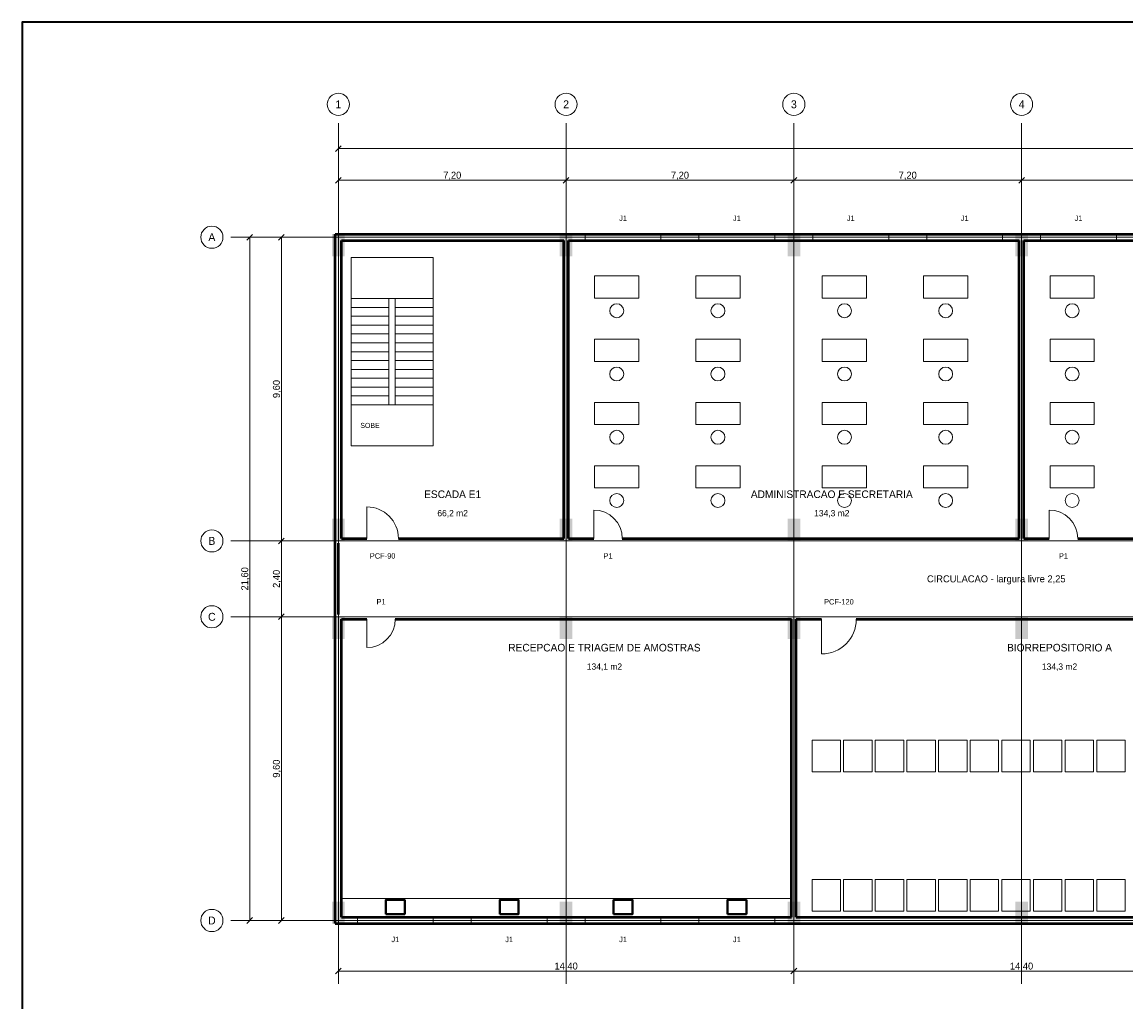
# Model space of a CAD drawing. Header units: metres. Extents: x -10 to 72.1, y -29 to 28.4.
# Tile 2 of 6: x -10 to 24.9, y -2.6 to 28.4. Entities that reach past the tile are written whole.
import ezdxf
from ezdxf.enums import TextEntityAlignment as Align

# ---------------------------------------------------------------- set-up
doc = ezdxf.new("R2010")
doc.units = ezdxf.units.M
for name, color, linetype, lineweight, true_color in [('COTA', 8, 'Continuous', 13, 0x6a6a6a), ('EIXO', 8, 'Continuous', 13, 0x6a6a6a), ('ESQUADRIA', 4, 'Continuous', 18, 0x007f9f), ('HID_AF', 5, 'Continuous', 40, 0x1d4ed8), ('MOBILIA', 9, 'Continuous', 13, 0xa8a8a8)]:
    doc.layers.add(name, color=color, linetype=linetype, lineweight=lineweight, true_color=true_color)
for name, color, linetype, lineweight in [('FOLHA', 7, 'Continuous', 35), ('PAREDE', 7, 'Continuous', 50), ('PILAR', 7, 'Continuous', 35), ('TEXTO', 7, 'Continuous', 18)]:
    doc.layers.add(name, color=color, linetype=linetype, lineweight=lineweight)

msp = doc.modelspace()

# ---------------------------------------------------------------- hatches: boundary and pattern name
at = {"layer": 'PILAR'}
for points in [[(-0.2, 21), (0.2, 21), (0.2, 21.7), (-0.2, 21.7)], [(7, 21), (7.4, 21), (7.4, 21.7), (7, 21.7)], [(14.2, 21), (14.6, 21), (14.6, 21.7), (14.2, 21.7)], [(21.4, 21), (21.8, 21), (21.8, 21.7), (21.4, 21.7)], [(-0.2, 12), (0.2, 12), (0.2, 12.7), (-0.2, 12.7)], [(7, 12), (7.4, 12), (7.4, 12.7), (7, 12.7)], [(14.2, 12), (14.6, 12), (14.6, 12.7), (14.2, 12.7)], [(21.4, 12), (21.8, 12), (21.8, 12.7), (21.4, 12.7)], [(-0.2, 8.9), (0.2, 8.9), (0.2, 9.6), (-0.2, 9.6)], [(7, 8.9), (7.4, 8.9), (7.4, 9.6), (7, 9.6)], [(14.2, 8.9), (14.6, 8.9), (14.6, 9.6), (14.2, 9.6)], [(21.4, 8.9), (21.8, 8.9), (21.8, 9.6), (21.4, 9.6)], [(-0.2, -0.1), (0.2, -0.1), (0.2, 0.6), (-0.2, 0.6)], [(7, -0.1), (7.4, -0.1), (7.4, 0.6), (7, 0.6)], [(14.2, -0.1), (14.6, -0.1), (14.6, 0.6), (14.2, 0.6)], [(21.4, -0.1), (21.8, -0.1), (21.8, 0.6), (21.4, 0.6)]]:
    msp.add_hatch(color=7, dxfattribs=at).paths.add_polyline_path(points)

# ---------------------------------------------------------------- linework, layer by layer
at = {"layer": 'COTA'}
for p, q in [((-0.09, 24.31), (0.09, 24.49)), ((0, 21.69), (0, 24.49)), ((0, 24.4), (57.6, 24.4)), ((-0.09, 23.31), (0.09, 23.49)), ((0, 21.69), (0, 23.49)), ((0, 23.4), (7.2, 23.4)), ((7.11, 23.31), (7.29, 23.49)), ((7.11, 23.31), (7.29, 23.49)), ((7.2, 21.69), (7.2, 23.49)), ((7.2, 21.69), (7.2, 23.49)), ((7.2, 23.4), (14.4, 23.4)), ((14.31, 23.31), (14.49, 23.49)), ((14.31, 23.31), (14.49, 23.49)), ((14.4, 21.69), (14.4, 23.49)), ((14.4, 21.69), (14.4, 23.49)), ((14.4, 23.4), (21.6, 23.4)), ((21.51, 23.31), (21.69, 23.49)), ((21.51, 23.31), (21.69, 23.49)), ((21.6, 21.69), (21.6, 23.49)), ((21.6, 21.69), (21.6, 23.49)), ((21.6, 23.4), (28.8, 23.4)), ((-2.89, 21.51), (-2.71, 21.69)), ((-1.89, 21.51), (-1.71, 21.69)), ((-0.09, 21.6), (-2.89, 21.6)), ((-2.8, 0), (-2.8, 21.6)), ((-0.09, 21.6), (-1.89, 21.6)), ((-1.8, 12), (-1.8, 21.6)), ((-1.89, 11.91), (-1.71, 12.09)), ((-1.89, 11.91), (-1.71, 12.09)), ((-0.09, 12), (-1.89, 12)), ((-0.09, 12), (-1.89, 12)), ((-1.8, 9.6), (-1.8, 12)), ((-1.89, 9.51), (-1.71, 9.69)), ((-1.89, 9.51), (-1.71, 9.69)), ((-0.09, 9.6), (-1.89, 9.6)), ((-0.09, 9.6), (-1.89, 9.6)), ((-1.8, 0), (-1.8, 9.6)), ((-2.89, -0.09), (-2.71, 0.09)), ((-0.09, 0), (-2.89, 0)), ((-1.89, -0.09), (-1.71, 0.09)), ((-0.09, 0), (-1.89, 0)), ((0, -0.09), (0, -1.69)), ((14.4, -0.09), (14.4, -1.69)), ((14.4, -0.09), (14.4, -1.69)), ((-0.09, -1.69), (0.09, -1.51)), ((0, -1.6), (14.4, -1.6)), ((14.31, -1.69), (14.49, -1.51)), ((14.31, -1.69), (14.49, -1.51)), ((14.4, -1.6), (28.8, -1.6))]:
    msp.add_line(p, q, dxfattribs=at)
at = {"layer": 'EIXO'}
for p, q in [((0, -2), (0, 25.2)), ((7.2, -2), (7.2, 25.2)), ((14.4, -2), (14.4, 25.2)), ((21.6, -2), (21.6, 25.2)), ((-3.4, 21.6), (59.1, 21.6)), ((-3.4, 12), (59.1, 12)), ((-3.4, 9.6), (59.1, 9.6)), ((-3.4, 0), (59.1, 0))]:
    msp.add_line(p, q, dxfattribs=at)
for centre in [(0, 25.8), (7.2, 25.8), (14.4, 25.8), (21.6, 25.8), (-4, 21.6), (-4, 12), (-4, 9.6), (-4, 0)]:
    msp.add_circle(centre, 0.35, dxfattribs=at)
at = {"layer": 'ESQUADRIA'}
for p, q in [((7.8, 21.6), (10.2, 21.6)), ((11.4, 21.6), (13.8, 21.6)), ((15, 21.6), (17.4, 21.6)), ((18.6, 21.6), (21, 21.6)), ((22.2, 21.6), (24.6, 21.6)), ((0.9, 12.075), (0.9, 13.075)), ((8.075, 12.075), (8.075, 12.975)), ((22.475, 12.075), (22.475, 12.975)), ((0.9, 9.525), (0.9, 8.625)), ((15.275, 9.525), (15.275, 8.425)), ((0.6, 0), (3, 0)), ((4.2, 0), (6.6, 0)), ((7.8, 0), (10.2, 0)), ((11.4, 0), (13.8, 0))]:
    msp.add_line(p, q, dxfattribs=at)
for points in [[(7.8, 21.5), (10.2, 21.5), (10.2, 21.7), (7.8, 21.7)], [(11.4, 21.5), (13.8, 21.5), (13.8, 21.7), (11.4, 21.7)], [(15, 21.5), (17.4, 21.5), (17.4, 21.7), (15, 21.7)], [(18.6, 21.5), (21, 21.5), (21, 21.7), (18.6, 21.7)], [(22.2, 21.5), (24.6, 21.5), (24.6, 21.7), (22.2, 21.7)], [(0.6, -0.1), (3, -0.1), (3, 0.1), (0.6, 0.1)], [(4.2, -0.1), (6.6, -0.1), (6.6, 0.1), (4.2, 0.1)], [(7.8, -0.1), (10.2, -0.1), (10.2, 0.1), (7.8, 0.1)], [(11.4, -0.1), (13.8, -0.1), (13.8, 0.1), (11.4, 0.1)]]:
    msp.add_lwpolyline(points, close=True, dxfattribs=at)
for centre, radius, start, end in [((0.9, 12.075), 1, 0, 90), ((8.075, 12.075), 0.9, 0, 90), ((22.475, 12.075), 0.9, 0, 90), ((0.9, 9.525), 0.9, 270, 360), ((15.275, 9.525), 1.1, 270, 360)]:
    msp.add_arc(centre, radius, start, end, dxfattribs=at)
at = {"layer": 'FOLHA'}
msp.add_lwpolyline([(-10, -29), (72.1, -29), (72.1, 28.4), (-10, 28.4)], close=True, dxfattribs=at)
at = {"layer": 'HID_AF'}
for points in [[(1.5, 0.2), (2.1, 0.2), (2.1, 0.65), (1.5, 0.65)], [(5.1, 0.2), (5.7, 0.2), (5.7, 0.65), (5.1, 0.65)], [(8.7, 0.2), (9.3, 0.2), (9.3, 0.65), (8.7, 0.65)], [(12.3, 0.2), (12.9, 0.2), (12.9, 0.65), (12.3, 0.65)]]:
    msp.add_lwpolyline(points, close=True, dxfattribs=at)
at = {"layer": 'MOBILIA'}
for p, q in [((0.4, 19.66), (1.6, 19.66)), ((1.8, 19.66), (3, 19.66)), ((0.4, 19.38), (1.6, 19.38)), ((1.8, 19.38), (3, 19.38)), ((0.4, 19.1), (1.6, 19.1)), ((1.8, 19.1), (3, 19.1)), ((0.4, 18.82), (1.6, 18.82)), ((0.4, 18.54), (1.6, 18.54)), ((1.8, 18.82), (3, 18.82)), ((1.8, 18.54), (3, 18.54)), ((0.4, 18.26), (1.6, 18.26)), ((1.8, 18.26), (3, 18.26)), ((0.4, 17.98), (1.6, 17.98)), ((1.8, 17.98), (3, 17.98)), ((0.4, 17.7), (1.6, 17.7)), ((1.8, 17.7), (3, 17.7)), ((0.4, 17.42), (1.6, 17.42)), ((0.4, 17.14), (1.6, 17.14)), ((1.8, 17.42), (3, 17.42)), ((1.8, 17.14), (3, 17.14)), ((0.4, 16.86), (1.6, 16.86)), ((1.8, 16.86), (3, 16.86)), ((0.4, 16.58), (1.6, 16.58)), ((1.8, 16.58), (3, 16.58)), ((0.4, 16.3), (1.6, 16.3)), ((1.8, 16.3), (3, 16.3))]:
    msp.add_line(p, q, dxfattribs=at)
for points in [[(0.4, 15), (3, 15), (3, 20.96), (0.4, 20.96)], [(8.1, 19.675), (9.5, 19.675), (9.5, 20.375), (8.1, 20.375)], [(11.3, 19.675), (12.7, 19.675), (12.7, 20.375), (11.3, 20.375)], [(15.3, 19.675), (16.7, 19.675), (16.7, 20.375), (15.3, 20.375)], [(18.5, 19.675), (19.9, 19.675), (19.9, 20.375), (18.5, 20.375)], [(22.5, 19.675), (23.9, 19.675), (23.9, 20.375), (22.5, 20.375)], [(1.6, 16.3), (1.8, 16.3), (1.8, 19.66), (1.6, 19.66)], [(8.1, 17.675), (9.5, 17.675), (9.5, 18.375), (8.1, 18.375)], [(11.3, 17.675), (12.7, 17.675), (12.7, 18.375), (11.3, 18.375)], [(15.3, 17.675), (16.7, 17.675), (16.7, 18.375), (15.3, 18.375)], [(18.5, 17.675), (19.9, 17.675), (19.9, 18.375), (18.5, 18.375)], [(22.5, 17.675), (23.9, 17.675), (23.9, 18.375), (22.5, 18.375)], [(8.1, 15.675), (9.5, 15.675), (9.5, 16.375), (8.1, 16.375)], [(11.3, 15.675), (12.7, 15.675), (12.7, 16.375), (11.3, 16.375)], [(15.3, 15.675), (16.7, 15.675), (16.7, 16.375), (15.3, 16.375)], [(18.5, 15.675), (19.9, 15.675), (19.9, 16.375), (18.5, 16.375)], [(22.5, 15.675), (23.9, 15.675), (23.9, 16.375), (22.5, 16.375)], [(8.1, 13.675), (9.5, 13.675), (9.5, 14.375), (8.1, 14.375)], [(11.3, 13.675), (12.7, 13.675), (12.7, 14.375), (11.3, 14.375)], [(15.3, 13.675), (16.7, 13.675), (16.7, 14.375), (15.3, 14.375)], [(18.5, 13.675), (19.9, 13.675), (19.9, 14.375), (18.5, 14.375)], [(22.5, 13.675), (23.9, 13.675), (23.9, 14.375), (22.5, 14.375)], [(14.975, 4.7), (15.875, 4.7), (15.875, 5.7), (14.975, 5.7)], [(15.975, 4.7), (16.875, 4.7), (16.875, 5.7), (15.975, 5.7)], [(16.975, 4.7), (17.875, 4.7), (17.875, 5.7), (16.975, 5.7)], [(17.975, 4.7), (18.875, 4.7), (18.875, 5.7), (17.975, 5.7)], [(18.975, 4.7), (19.875, 4.7), (19.875, 5.7), (18.975, 5.7)], [(19.975, 4.7), (20.875, 4.7), (20.875, 5.7), (19.975, 5.7)], [(20.975, 4.7), (21.875, 4.7), (21.875, 5.7), (20.975, 5.7)], [(21.975, 4.7), (22.875, 4.7), (22.875, 5.7), (21.975, 5.7)], [(22.975, 4.7), (23.875, 4.7), (23.875, 5.7), (22.975, 5.7)], [(23.975, 4.7), (24.875, 4.7), (24.875, 5.7), (23.975, 5.7)], [(14.975, 0.3), (15.875, 0.3), (15.875, 1.3), (14.975, 1.3)], [(15.975, 0.3), (16.875, 0.3), (16.875, 1.3), (15.975, 1.3)], [(16.975, 0.3), (17.875, 0.3), (17.875, 1.3), (16.975, 1.3)], [(17.975, 0.3), (18.875, 0.3), (18.875, 1.3), (17.975, 1.3)], [(18.975, 0.3), (19.875, 0.3), (19.875, 1.3), (18.975, 1.3)], [(19.975, 0.3), (20.875, 0.3), (20.875, 1.3), (19.975, 1.3)], [(20.975, 0.3), (21.875, 0.3), (21.875, 1.3), (20.975, 1.3)], [(21.975, 0.3), (22.875, 0.3), (22.875, 1.3), (21.975, 1.3)], [(22.975, 0.3), (23.875, 0.3), (23.875, 1.3), (22.975, 1.3)], [(23.975, 0.3), (24.875, 0.3), (24.875, 1.3), (23.975, 1.3)], [(0.1, 0.1), (14.325, 0.1), (14.325, 0.7), (0.1, 0.7)]]:
    msp.add_lwpolyline(points, close=True, dxfattribs=at)
for centre in [(8.8, 19.275), (12, 19.275), (16, 19.275), (19.2, 19.275), (23.2, 19.275), (8.8, 17.275), (12, 17.275), (16, 17.275), (19.2, 17.275), (23.2, 17.275), (8.8, 15.275), (12, 15.275), (16, 15.275), (19.2, 15.275), (23.2, 15.275), (8.8, 13.275), (12, 13.275), (16, 13.275), (19.2, 13.275), (23.2, 13.275)]:
    msp.add_circle(centre, 0.22, dxfattribs=at)
at = {"layer": 'PAREDE'}
for p, q in [((-0.1, 21.7), (57.6, 21.7)), ((-0.1, -0.1), (-0.1, 21.7)), ((0.1, 12.075), (0.1, 21.5)), ((0.1, 21.5), (7.125, 21.5)), ((7.125, 12.075), (7.125, 21.5)), ((7.275, 12.075), (7.275, 21.5)), ((7.275, 21.5), (21.525, 21.5)), ((21.525, 12.075), (21.525, 21.5)), ((21.675, 12.075), (21.675, 21.5)), ((21.675, 21.5), (35.925, 21.5)), ((0, 9.675), (0, 11.925)), ((0.1, 12.075), (0.9, 12.075)), ((1.9, 12.075), (7.125, 12.075)), ((7.275, 12.075), (8.075, 12.075)), ((8.975, 12.075), (21.525, 12.075)), ((21.675, 12.075), (22.475, 12.075)), ((23.375, 12.075), (35.925, 12.075)), ((0.1, 0.1), (0.1, 9.525)), ((0.1, 9.525), (0.9, 9.525)), ((1.8, 9.525), (14.325, 9.525)), ((14.325, 0.1), (14.325, 9.525)), ((14.475, 0.1), (14.475, 9.525)), ((14.475, 9.525), (15.275, 9.525)), ((16.375, 9.525), (28.725, 9.525)), ((0.1, 0.1), (14.325, 0.1)), ((14.475, 0.1), (28.725, 0.1)), ((-0.1, -0.1), (57.6, -0.1))]:
    msp.add_line(p, q, dxfattribs=at)

# ---------------------------------------------------------------- texts
at = {"layer": 'COTA'}
for s, p in [('7,20', (3.6, 23.56)), ('7,20', (10.8, 23.56)), ('7,20', (18, 23.56)), ('14,40', (7.2, -1.44)), ('14,40', (21.6, -1.44))]:
    msp.add_text(s, height=0.22, dxfattribs=at).set_placement(p, align=Align.MIDDLE_CENTER)
for s, p in [('9,60', (-1.96, 16.8)), ('21,60', (-2.96, 10.8)), ('2,40', (-1.96, 10.8)), ('9,60', (-1.96, 4.8))]:
    msp.add_text(s, height=0.22, rotation=90, dxfattribs=at).set_placement(p, align=Align.MIDDLE_CENTER)
at = {"layer": 'EIXO'}
for s, p in [('1', (0, 25.8)), ('2', (7.2, 25.8)), ('3', (14.4, 25.8)), ('4', (21.6, 25.8)), ('A', (-4, 21.6)), ('B', (-4, 12)), ('C', (-4, 9.6)), ('D', (-4, 0))]:
    msp.add_text(s, height=0.25, dxfattribs=at).set_placement(p, align=Align.MIDDLE_CENTER)
at = {"layer": 'ESQUADRIA'}
for s, p in [('J1', (9, 22.2)), ('J1', (12.6, 22.2)), ('J1', (16.2, 22.2)), ('J1', (19.8, 22.2)), ('J1', (23.4, 22.2)), ('PCF-90', (1.4, 11.525)), ('P1', (8.525, 11.525)), ('P1', (22.925, 11.525)), ('P1', (1.35, 10.075)), ('PCF-120', (15.825, 10.075)), ('J1', (1.8, -0.6)), ('J1', (5.4, -0.6)), ('J1', (9, -0.6)), ('J1', (12.6, -0.6))]:
    msp.add_text(s, height=0.17, dxfattribs=at).set_placement(p, align=Align.MIDDLE_CENTER)
at = {"layer": 'MOBILIA'}
msp.add_text('SOBE', height=0.16, dxfattribs=at).set_placement((1, 15.65), align=Align.MIDDLE_CENTER)
at = {"layer": 'TEXTO'}
for s, height, p in [('ESCADA E1', 0.24, (3.612, 13.475)), ('ADMINISTRACAO E SECRETARIA', 0.24, (15.6, 13.475)), ('66,2 m2', 0.2, (3.612, 12.875)), ('134,3 m2', 0.2, (15.6, 12.875)), ('CIRCULACAO - largura livre 2,25', 0.22, (20.8, 10.8)), ('RECEPCAO E TRIAGEM DE AMOSTRAS', 0.24, (8.412, 8.625)), ('BIORREPOSITORIO A', 0.24, (22.8, 8.625)), ('134,1 m2', 0.2, (8.412, 8.025)), ('134,3 m2', 0.2, (22.8, 8.025))]:
    msp.add_text(s, height=height, dxfattribs=at).set_placement(p, align=Align.MIDDLE_CENTER)

doc.saveas('drawing.dxf')
